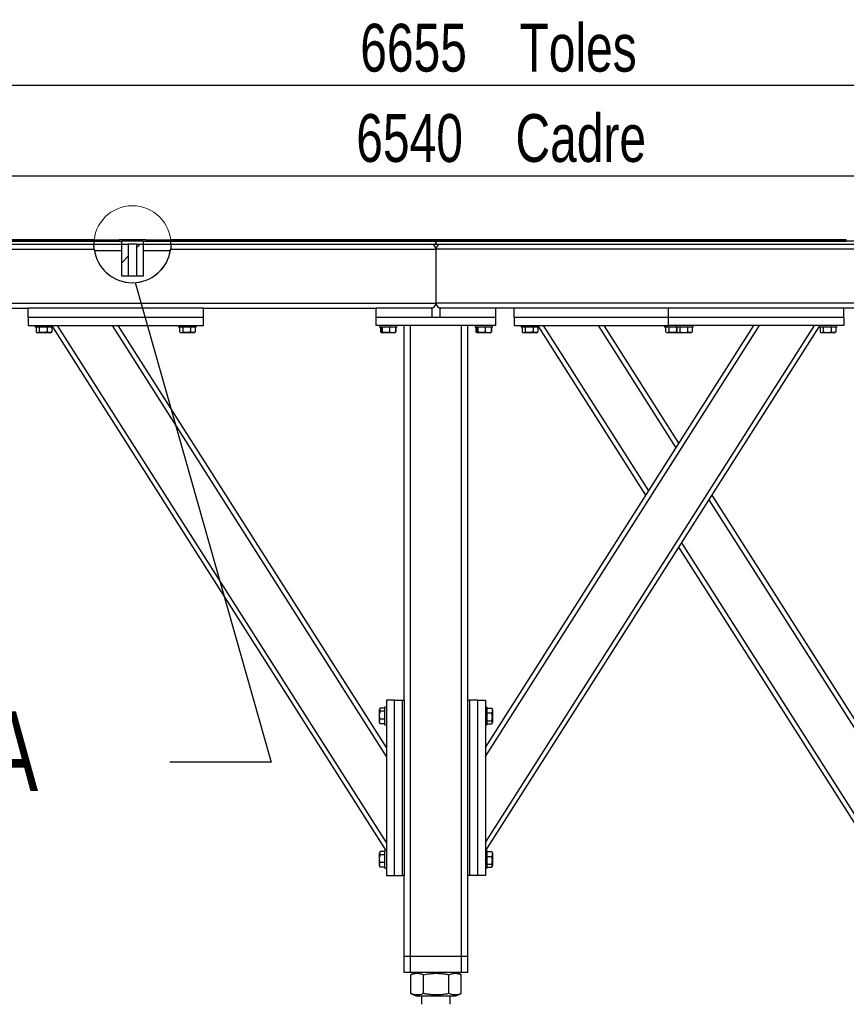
# Model space of a CAD drawing. Header units: millimetres. Extents: x 5 to 589, y 5 to 415.
# Tile 7 of 106: x 167 to 219, y 172 to 234. Entities that reach past the tile are written whole.
import ezdxf

# ---------------------------------------------------------------- set-up
doc = ezdxf.new("R2010")
doc.units = ezdxf.units.MM
doc.layers.add('COTES', color=1, linetype='Continuous')
doc.layers.add('TRAIT-FINS', color=9, linetype='Continuous')
doc.layers.add('TRAIT-FORT', color=4, linetype='Continuous', lineweight=25)
doc.styles.add('SLDTEXTSTYLE0', font='TXT', dxfattribs={"width": 0.75})
doc.dimstyles.new('SLDDIMSTYLE0', dxfattribs={"dimtxt": 3, "dimasz": 2, "dimexe": 0, "dimexo": 0.0625, "dimgap": 0.75, "dimtad": 1, "dimlfac": 20, "dimrnd": 1e-09, "dimzin": 12, "dimdsep": 46, "dimtxsty": 'SLDTEXTSTYLE0', "dimsah": 1, "dimcen": 0.09, "dimadec": 0, "dimazin": 3, "dimtfac": 1, "dimtofl": 0, "dimtmove": 0, "dimatfit": 3, "dimfxl": 1, "dimfrac": 2, "dimtolj": 1, "dimtzin": 12, "dimarcsym": 0})
doc.dimstyles.new('SLDDIMSTYLE2', dxfattribs={"dimtxt": 0.18, "dimasz": 2, "dimexe": 0, "dimexo": 0.0625, "dimgap": 0, "dimtad": 0, "dimtih": 1, "dimtoh": 1, "dimdec": 0, "dimrnd": 1e-09, "dimzin": 0, "dimdsep": 46, "dimtxsty": 'Standard', "dimblk1": 'NONE', "dimblk2": 'NONE', "dimsah": 1, "dimcen": 0.09, "dimadec": 0, "dimazin": 0, "dimtfac": 2, "dimtdec": 0, "dimtofl": 0, "dimtmove": 0, "dimatfit": 3, "dimldrblk": 'NONE', "dimfxl": 1, "dimfrac": 2, "dimtolj": 1, "dimtzin": 0, "dimarcsym": 0})
pattern_1 = [(45, (0, 0), (-13.4704, 13.4704), []), (45, (4.49, 2e-323), (-13.4704, 13.4704), []), (45, (8.98, 4e-323), (-13.4704, 13.4704), []), (45, (13.47, 6e-323), (-13.4704, 13.4704), [])]

# ---------------------------------------------------------------- blocks, each defined once
blk = doc.blocks.new('_D_5')
at = {"layer": 'COTES', "color": 1, "transparency": 16777216}
for p, q in [((36.02, 220.302), (36.02, 224.903)), ((363.02, 220.302), (363.02, 224.903)), ((36.02, 223.903), (363.02, 223.903))]:
    blk.add_line(p, q, dxfattribs=at)
for points in [[(36.02, 223.903), (38.02, 223.403), (38.02, 224.403)], [(363.02, 223.903), (361.02, 224.403), (361.02, 223.403)]]:
    blk.add_solid(points, dxfattribs=at)
at = {"layer": 'COTES', "color": 1, "transparency": 16777216, "char_height": 3, "attachment_point": 1, "style": 'SLDTEXTSTYLE0'}
for s, insert in [('Cadre', (198.26, 227.77)), ('6540', (188.268, 227.77))]:
    blk.add_mtext(s, dxfattribs=dict(at, insert=insert))
blk = doc.blocks.new('_D_7')
at = {"layer": 'COTES', "color": 1, "transparency": 16777216}
for p, q in [((31.77, 220.802), (31.77, 230.57)), ((364.52, 220.602), (364.52, 230.57)), ((364.52, 229.57), (31.77, 229.57))]:
    blk.add_line(p, q, dxfattribs=at)
for points in [[(31.77, 229.57), (33.77, 229.07), (33.77, 230.07)], [(364.52, 229.57), (362.52, 230.07), (362.52, 229.07)]]:
    blk.add_solid(points, dxfattribs=at)
at = {"layer": 'COTES', "color": 1, "transparency": 16777216, "char_height": 3, "attachment_point": 1, "style": 'SLDTEXTSTYLE0'}
for s, insert in [('Toles', (198.51, 233.437)), ('6655', (188.518, 233.437))]:
    blk.add_mtext(s, dxfattribs=dict(at, insert=insert))
blk = doc.blocks.new('_NONE')

msp = doc.modelspace()

# ---------------------------------------------------------------- hatches: boundary and pattern name
at = {"layer": 'TRAIT-FINS'}
h = msp.add_hatch(dxfattribs=at)
h.set_pattern_fill('ANSI32', color=9, angle=3e-322, style=0)
edge = h.paths.add_edge_path(flags=0)
edge.add_line((171.80184, 219.60158), (173.54602, 219.60158))
edge.add_line((173.54602, 219.60158), (173.54602, 219.80158))
edge.add_line((173.54602, 219.80158), (171.80972, 219.80158))
edge.add_arc((174.21877, 219.60649), 2.41693, 175.3701143, 180.1163558)
h = msp.add_hatch(dxfattribs=at)
h.set_pattern_fill('DIN 201 ACIER ET FONTE', color=9, style=0, pattern_type=2)
h.set_pattern_definition(pattern_1)
edge = h.paths.add_edge_path(flags=0)
edge.add_line((171.83599, 219.20158), (173.54602, 219.20158))
edge.add_line((173.54602, 219.20158), (173.54602, 219.60158))
edge.add_line((173.54602, 219.60158), (171.80184, 219.60158))
edge.add_arc((174.21877, 219.60649), 2.41693, 180.1163558, 189.6442416)
h = msp.add_hatch(dxfattribs=at)
h.set_pattern_fill('ANSI32', color=9, angle=3e-322, style=0)
edge = h.paths.add_edge_path(flags=0)
edge.add_line((171.80972, 219.80158), (173.38206, 219.80158))
edge.add_line((173.38206, 219.80158), (173.38206, 219.87658))
edge.add_line((173.38206, 219.87658), (171.81698, 219.87658))
edge.add_arc((174.21877, 219.60649), 2.41693, 173.5837978, 175.3701143)
h = msp.add_hatch(dxfattribs=at)
h.set_pattern_fill('DIN 201 ACIER ET FONTE', color=9, style=0, pattern_type=2)
h.set_pattern_definition(pattern_1)
h.paths.add_polyline_path([(173.54602, 219.60158), (173.54602, 217.60158), (173.96636, 217.60158), (173.96636, 219.60158)], flags=0)
h = msp.add_hatch(dxfattribs=at)
h.set_pattern_fill('DIN 201 ACIER ET FONTE', color=9, style=0, pattern_type=2)
h.set_pattern_definition(pattern_1)
h.paths.add_polyline_path([(174.47117, 219.60158), (174.47117, 217.60158), (174.89151, 217.60158), (174.89151, 219.60158)], flags=0)
h = msp.add_hatch(dxfattribs=at)
h.set_pattern_fill('ANSI32', color=9, angle=3e-322, style=0)
edge = h.paths.add_edge_path(flags=0)
edge.add_line((174.89151, 219.60158), (176.63569, 219.60158))
edge.add_arc((174.21877, 219.60649), 2.41693, 359.8836442, 364.6298857)
edge.add_line((176.62781, 219.80158), (174.89151, 219.80158))
edge.add_line((174.89151, 219.80158), (174.89151, 219.60158))
h = msp.add_hatch(dxfattribs=at)
h.set_pattern_fill('DIN 201 ACIER ET FONTE', color=9, style=0, pattern_type=2)
h.set_pattern_definition(pattern_1)
edge = h.paths.add_edge_path(flags=0)
edge.add_line((174.89151, 219.20158), (176.60154, 219.20158))
edge.add_arc((174.21877, 219.60649), 2.41693, 350.3557584, 359.8836442)
edge.add_line((176.63569, 219.60158), (174.89151, 219.60158))
edge.add_line((174.89151, 219.60158), (174.89151, 219.20158))
h = msp.add_hatch(dxfattribs=at)
h.set_pattern_fill('ANSI32', color=9, angle=3e-322, style=0)
edge = h.paths.add_edge_path(flags=0)
edge.add_line((175.05547, 219.80158), (176.62781, 219.80158))
edge.add_arc((174.21877, 219.60649), 2.41693, 4.6298857, 6.4162022)
edge.add_line((176.62056, 219.87658), (175.05547, 219.87658))
edge.add_line((175.05547, 219.87658), (175.05547, 219.80158))

# ---------------------------------------------------------------- linework, layer by layer
at = {"color": 7, "linetype": 'Continuous', "lineweight": 18}
msp.add_circle((174.21877, 219.60649), 2.41693, dxfattribs=at)
at = {"layer": 'TRAIT-FORT', "color": 4, "linetype": 'Continuous', "lineweight": 25}
for p, q in [((171.80972, 219.80158), (142.02127, 219.80158)), ((142.02127, 219.60158), (171.80184, 219.60158)), ((171.81698, 219.87658), (157.77077, 219.87658)), ((157.77077, 219.80158), (171.80972, 219.80158)), ((171.80184, 219.60158), (173.54602, 219.60158)), ((171.80972, 219.80158), (173.38206, 219.80158)), ((171.80972, 219.80158), (173.54602, 219.80158)), ((171.81698, 219.87658), (173.38206, 219.87658)), ((173.38206, 219.80158), (173.38206, 219.87658)), ((175.05547, 219.87658), (173.38206, 219.87658)), ((173.54602, 219.60158), (173.54602, 219.80158)), ((174.89151, 219.80158), (173.54602, 219.80158)), ((173.54602, 217.60158), (173.54602, 219.60158)), ((173.54602, 219.60158), (173.96636, 219.60158)), ((173.54602, 219.20158), (173.54602, 219.60158)), ((173.96636, 217.60158), (173.96636, 219.60158)), ((174.47117, 219.60158), (173.96636, 219.60158)), ((174.47117, 219.60158), (174.47117, 217.60158)), ((174.47117, 219.60158), (174.89151, 219.60158)), ((174.89151, 219.80158), (174.89151, 219.60158)), ((174.89151, 219.80158), (176.62781, 219.80158)), ((174.89151, 219.60158), (176.63569, 219.60158)), ((174.89151, 219.60158), (174.89151, 217.60158)), ((174.89151, 219.60158), (174.89151, 219.20158)), ((175.05547, 219.87658), (175.05547, 219.80158)), ((175.05547, 219.87658), (176.62056, 219.87658)), ((175.05547, 219.80158), (176.62781, 219.80158)), ((219.02027, 219.87658), (176.62056, 219.87658)), ((176.62781, 219.80158), (219.02027, 219.80158)), ((193.27027, 219.80158), (176.62781, 219.80158)), ((176.63569, 219.60158), (193.27027, 219.60158)), ((193.27027, 219.60158), (193.27027, 219.80158)), ((193.27127, 219.80158), (193.27127, 219.60158)), ((253.52027, 219.80158), (193.27127, 219.80158)), ((193.27127, 219.60158), (253.52027, 219.60158)), ((193.47568, 219.60158), (193.47568, 219.58628)), ((219.02027, 219.80158), (219.02027, 219.87658)), ((141.02027, 219.30158), (171.82115, 219.30158)), ((171.83599, 219.20158), (173.54602, 219.20158)), ((174.89151, 219.20158), (176.60154, 219.20158)), ((176.61638, 219.30158), (193.27027, 219.30158)), ((193.27027, 219.30158), (193.27027, 215.90158)), ((254.52027, 219.30158), (193.27027, 219.30158)), ((173.96636, 217.60158), (173.54602, 217.60158)), ((174.47117, 217.60158), (173.96636, 217.60158)), ((174.89151, 217.60158), (174.47117, 217.60158)), ((141.02027, 215.90158), (193.27027, 215.90158)), ((254.52027, 215.90158), (193.27027, 215.90158)), ((166.62027, 215.60158), (167.67027, 215.60158)), ((167.67027, 215.00158), (167.67027, 215.60158)), ((178.67027, 215.60158), (167.67027, 215.60158)), ((178.67027, 215.60158), (189.52027, 215.60158)), ((178.67027, 215.00158), (178.67027, 215.60158)), ((189.52027, 215.00158), (189.52027, 215.60158)), ((193.02027, 215.60158), (189.52027, 215.60158)), ((193.02027, 215.00158), (193.02027, 215.60158)), ((193.47568, 215.61688), (193.47568, 215.60158)), ((193.52027, 215.60158), (193.47568, 215.60158)), ((193.52027, 215.60158), (193.52027, 215.00158)), ((197.02027, 215.60158), (193.52027, 215.60158)), ((197.02027, 215.00158), (197.02027, 215.60158)), ((207.87027, 215.60158), (197.02027, 215.60158)), ((198.17027, 215.00158), (198.17027, 215.60158)), ((218.87027, 215.60158), (207.87027, 215.60158)), ((207.87027, 215.00158), (207.87027, 215.60158)), ((218.87027, 215.00158), (218.87027, 215.60158)), ((228.92027, 215.60158), (218.87027, 215.60158)), ((178.67027, 215.00158), (167.67027, 215.00158)), ((167.67027, 215.00158), (167.67027, 214.50158)), ((167.67027, 214.50158), (178.67027, 214.50158)), ((168.12027, 214.50158), (168.12027, 214.40158)), ((169.22027, 214.40158), (168.12027, 214.40158)), ((168.18327, 214.40158), (168.18327, 214.10181)), ((168.37429, 214.40158), (168.37429, 214.10181)), ((168.86128, 214.40158), (168.86128, 214.10181)), ((169.15726, 214.40158), (169.15726, 214.10181)), ((169.22027, 214.40158), (169.22027, 214.50158)), ((190.13845, 181.55158), (169.22027, 214.42301)), ((190.17027, 182.06037), (169.52586, 214.50158)), ((190.17027, 187.46199), (172.96326, 214.50158)), ((190.17027, 188.02078), (173.31885, 214.50158)), ((177.12027, 214.50158), (177.12027, 214.40158)), ((178.22027, 214.40158), (177.12027, 214.40158)), ((177.18327, 214.40158), (177.18327, 214.10181)), ((177.37429, 214.40158), (177.37429, 214.10181)), ((177.86128, 214.40158), (177.86128, 214.10181)), ((178.15726, 214.40158), (178.15726, 214.10181)), ((178.22027, 214.40158), (178.22027, 214.50158)), ((178.67027, 214.50158), (178.67027, 215.00158)), ((193.02027, 215.00158), (189.52027, 215.00158)), ((197.02027, 215.00158), (189.52027, 215.00158)), ((189.52027, 214.50158), (189.52027, 215.00158)), ((197.02027, 214.50158), (189.52027, 214.50158)), ((189.72027, 214.50158), (189.72027, 214.40158)), ((190.82027, 214.40158), (189.72027, 214.40158)), ((189.78136, 214.40158), (189.78136, 214.10181)), ((189.80668, 214.40158), (189.80668, 214.10181)), ((189.89903, 214.40158), (189.89903, 214.10181)), ((190.36261, 214.40158), (190.36261, 214.10181)), ((190.73385, 214.40158), (190.73385, 214.10181)), ((190.75917, 214.40158), (190.75917, 214.10181)), ((190.82027, 214.40158), (190.82027, 214.50158)), ((191.27027, 191.00158), (191.27027, 214.50158)), ((191.67027, 174.90158), (191.67027, 214.50158)), ((197.02027, 215.00158), (193.52027, 215.00158)), ((194.87027, 174.90158), (194.87027, 214.50158)), ((195.27027, 191.00158), (195.27027, 214.50158)), ((195.72027, 214.50158), (195.72027, 214.40158)), ((196.82027, 214.40158), (195.72027, 214.40158)), ((195.78136, 214.40158), (195.78136, 214.10181)), ((195.80668, 214.40158), (195.80668, 214.10181)), ((195.89903, 214.40158), (195.89903, 214.10181)), ((196.36261, 214.40158), (196.36261, 214.10181)), ((196.37027, 187.46199), (213.57727, 214.50158)), ((196.37027, 182.06037), (217.01467, 214.50158)), ((196.37027, 188.02078), (213.22168, 214.50158)), ((196.40208, 181.55158), (217.32027, 214.42301)), ((196.73385, 214.40158), (196.73385, 214.10181)), ((196.75917, 214.40158), (196.75917, 214.10181)), ((196.82027, 214.40158), (196.82027, 214.50158)), ((197.02027, 214.50158), (197.02027, 215.00158)), ((207.87027, 215.00158), (198.17027, 215.00158)), ((198.17027, 215.00158), (198.17027, 214.50158)), ((198.17027, 214.50158), (207.87027, 214.50158)), ((198.62027, 214.50158), (198.62027, 214.40158)), ((199.72027, 214.40158), (198.62027, 214.40158)), ((198.68327, 214.40158), (198.68327, 214.10181)), ((198.87429, 214.40158), (198.87429, 214.10181)), ((199.36128, 214.40158), (199.36128, 214.10181)), ((199.65726, 214.40158), (199.65726, 214.10181)), ((199.72027, 214.40158), (199.72027, 214.50158)), ((206.44597, 203.85404), (199.72027, 214.42301)), ((206.62377, 204.13343), (200.02586, 214.50158)), ((208.34247, 206.83424), (203.46326, 214.50158)), ((208.52027, 207.11364), (203.81885, 214.50158)), ((207.62027, 214.50158), (207.62027, 214.40158)), ((208.32027, 214.40158), (207.62027, 214.40158)), ((207.68327, 214.40158), (207.68327, 214.10181)), ((218.87027, 215.00158), (207.87027, 215.00158)), ((207.87027, 214.50158), (207.87027, 215.00158)), ((218.87027, 214.50158), (207.87027, 214.50158)), ((207.87429, 214.40158), (207.87429, 214.10181)), ((208.32027, 214.50158), (208.32027, 214.40158)), ((209.08094, 214.40158), (208.32027, 214.40158)), ((208.36128, 214.40158), (208.36128, 214.10181)), ((208.38327, 214.40158), (208.38327, 214.10181)), ((208.57429, 214.40158), (208.57429, 214.10181)), ((209.06128, 214.40158), (209.06128, 214.10181)), ((209.42027, 214.40158), (209.08094, 214.40158)), ((209.35726, 214.40158), (209.35726, 214.10181)), ((209.42027, 214.40158), (209.42027, 214.50158)), ((217.32027, 214.50158), (217.32027, 214.40158)), ((218.08094, 214.40158), (217.32027, 214.40158)), ((217.38327, 214.40158), (217.38327, 214.10181)), ((217.57429, 214.40158), (217.57429, 214.10181)), ((218.06128, 214.40158), (218.06128, 214.10181)), ((218.42027, 214.40158), (218.08094, 214.40158)), ((218.35726, 214.40158), (218.35726, 214.10181)), ((218.42027, 214.40158), (218.42027, 214.50158)), ((218.87027, 215.00158), (218.87027, 214.50158)), ((168.20794, 214.0854), (168.26652, 214.05158)), ((169.07402, 214.05158), (168.26652, 214.05158)), ((169.07402, 214.05158), (169.13259, 214.0854)), ((169.15726, 214.10181), (169.13165, 214.08703)), ((177.20794, 214.0854), (177.26652, 214.05158)), ((178.07402, 214.05158), (177.26652, 214.05158)), ((178.07402, 214.05158), (178.13259, 214.0854)), ((178.15726, 214.10181), (178.13165, 214.08703)), ((189.80181, 214.08897), (189.78136, 214.10181)), ((189.81096, 214.08979), (189.78136, 214.10181)), ((189.8012, 214.08929), (189.83753, 214.06831)), ((189.83753, 214.06831), (189.86652, 214.05158)), ((190.67402, 214.05158), (189.86652, 214.05158)), ((190.67402, 214.05158), (190.703, 214.06831)), ((190.73385, 214.10181), (190.70274, 214.07043)), ((190.703, 214.06831), (190.73933, 214.08929)), ((190.75917, 214.10181), (190.71357, 214.08135)), ((195.80181, 214.08897), (195.78136, 214.10181)), ((195.81096, 214.08979), (195.78136, 214.10181)), ((195.8012, 214.08929), (195.83753, 214.06831)), ((195.83753, 214.06831), (195.86652, 214.05158)), ((196.67402, 214.05158), (195.86652, 214.05158)), ((196.67402, 214.05158), (196.703, 214.06831)), ((196.73385, 214.10181), (196.70274, 214.07043)), ((196.703, 214.06831), (196.73933, 214.08929)), ((196.75917, 214.10181), (196.71357, 214.08135)), ((198.70794, 214.0854), (198.76652, 214.05158)), ((199.57402, 214.05158), (198.76652, 214.05158)), ((199.57402, 214.05158), (199.63259, 214.0854)), ((199.65726, 214.10181), (199.63165, 214.08703)), ((207.70794, 214.0854), (207.76652, 214.05158)), ((208.46652, 214.05158), (207.76652, 214.05158)), ((208.39364, 214.08932), (208.36128, 214.10181)), ((208.40794, 214.0854), (208.46652, 214.05158)), ((208.8204, 214.05158), (208.46652, 214.05158)), ((209.27402, 214.05158), (208.8204, 214.05158)), ((209.27402, 214.05158), (209.33259, 214.0854)), ((209.35726, 214.10181), (209.33165, 214.08703)), ((217.40794, 214.0854), (217.46652, 214.05158)), ((217.8204, 214.05158), (217.46652, 214.05158)), ((218.27402, 214.05158), (217.8204, 214.05158)), ((218.27402, 214.05158), (218.33259, 214.0854)), ((218.35726, 214.10181), (218.33165, 214.08703)), ((220.67027, 187.46199), (210.41676, 203.57464)), ((220.67027, 188.02078), (210.59456, 203.85404)), ((220.67027, 182.06037), (208.69806, 200.87383)), ((220.63845, 181.55158), (208.52027, 200.59443)), ((190.67027, 191.00158), (190.17027, 191.00158)), ((190.17027, 191.00158), (190.17027, 180.00158)), ((190.67027, 191.00158), (191.17027, 191.00158)), ((190.67027, 180.00158), (190.67027, 191.00158)), ((191.17027, 180.00158), (191.17027, 191.00158)), ((191.17027, 191.00158), (191.27027, 191.00158)), ((191.27027, 191.00158), (191.27027, 180.00158)), ((195.27027, 180.00158), (195.27027, 191.00158)), ((195.27027, 191.00158), (195.37027, 191.00158)), ((195.37027, 191.00158), (195.37027, 180.00158)), ((195.87027, 191.00158), (195.37027, 191.00158)), ((195.87027, 191.00158), (195.87027, 180.00158)), ((195.87027, 191.00158), (196.37027, 191.00158)), ((196.37027, 191.00158), (196.37027, 180.00158)), ((189.75409, 190.46391), (189.72027, 190.40533)), ((189.72027, 189.59783), (189.72027, 190.40533)), ((190.07027, 190.48857), (189.77049, 190.48857)), ((190.17027, 190.55158), (190.07027, 190.55158)), ((190.07027, 189.45158), (190.07027, 190.55158)), ((196.47027, 190.55158), (196.37027, 190.55158)), ((196.47027, 190.55158), (196.47027, 190.21225)), ((196.47027, 190.48857), (196.77004, 190.48857)), ((196.77004, 190.48857), (196.78481, 190.46296)), ((196.82027, 190.40533), (196.78645, 190.46391)), ((196.82027, 190.40533), (196.82027, 189.95172)), ((190.07027, 190.29756), (189.77049, 190.29756)), ((190.07027, 189.81057), (189.77049, 189.81057)), ((196.47027, 190.21225), (196.47027, 189.45158)), ((196.47027, 190.19259), (196.77004, 190.19259)), ((196.47027, 189.7056), (196.77004, 189.7056)), ((196.82027, 189.95172), (196.82027, 189.59783)), ((189.72027, 189.59783), (189.75409, 189.53925)), ((189.77049, 189.51459), (189.75572, 189.54019)), ((190.07027, 189.51459), (189.77049, 189.51459)), ((190.07027, 189.45158), (190.17027, 189.45158)), ((196.37027, 189.45158), (196.47027, 189.45158)), ((196.47027, 189.51459), (196.77004, 189.51459)), ((196.78645, 189.53925), (196.82027, 189.59783)), ((189.75409, 181.46391), (189.72027, 181.40533)), ((189.72027, 180.59783), (189.72027, 181.40533)), ((190.07027, 181.48857), (189.77049, 181.48857)), ((190.07027, 181.29756), (189.77049, 181.29756)), ((190.17027, 181.55158), (190.07027, 181.55158)), ((190.07027, 180.45158), (190.07027, 181.55158)), ((196.47027, 181.55158), (196.37027, 181.55158)), ((196.47027, 181.55158), (196.47027, 181.21225)), ((196.47027, 181.48857), (196.77004, 181.48857)), ((196.47027, 181.21225), (196.47027, 180.45158)), ((196.47027, 181.19259), (196.77004, 181.19259)), ((196.77004, 181.48857), (196.78481, 181.46296)), ((196.82027, 181.40533), (196.78645, 181.46391)), ((196.82027, 181.40533), (196.82027, 180.95172)), ((189.72027, 180.59783), (189.75409, 180.53925)), ((189.77049, 180.51459), (189.75572, 180.54019)), ((190.07027, 180.81057), (189.77049, 180.81057)), ((190.07027, 180.51459), (189.77049, 180.51459)), ((190.07027, 180.45158), (190.17027, 180.45158)), ((196.37027, 180.45158), (196.47027, 180.45158)), ((196.47027, 180.7056), (196.77004, 180.7056)), ((196.47027, 180.51459), (196.77004, 180.51459)), ((196.78645, 180.53925), (196.82027, 180.59783)), ((196.82027, 180.95172), (196.82027, 180.59783)), ((190.17027, 180.00158), (190.67027, 180.00158)), ((190.67027, 180.00158), (191.17027, 180.00158)), ((191.27027, 180.00158), (191.17027, 180.00158)), ((191.27027, 174.90158), (191.27027, 180.00158)), ((195.27027, 174.90158), (195.27027, 180.00158)), ((195.37027, 180.00158), (195.27027, 180.00158)), ((195.87027, 180.00158), (195.37027, 180.00158)), ((196.37027, 180.00158), (195.87027, 180.00158)), ((191.67027, 174.90158), (191.27027, 174.90158)), ((191.27027, 173.90158), (191.27027, 174.90158)), ((194.87027, 174.90158), (191.67027, 174.90158)), ((191.67027, 173.90158), (191.67027, 174.90158)), ((195.27027, 174.90158), (194.87027, 174.90158)), ((194.87027, 173.90158), (194.87027, 174.90158)), ((195.27027, 173.90158), (195.27027, 174.90158)), ((191.67027, 173.90158), (191.27027, 173.90158)), ((194.87027, 173.90158), (191.67027, 173.90158)), ((191.69473, 173.77409), (191.68267, 173.76976)), ((191.68267, 172.5834), (191.68267, 173.76976)), ((192.00881, 173.90158), (191.69346, 173.77416)), ((192.49311, 172.5834), (192.49311, 173.76976)), ((194.0807, 172.5834), (194.0807, 173.76976)), ((194.84708, 173.77416), (194.53172, 173.90158)), ((194.85786, 172.5834), (194.85786, 173.76976)), ((195.27027, 173.90158), (194.87027, 173.90158)), ((191.68267, 172.5834), (191.69473, 172.57924)), ((191.69346, 172.57899), (192.00881, 172.45158)), ((192.00881, 172.45158), (192.65281, 172.45158)), ((192.37027, 172.45158), (192.37027, 171.90983)), ((192.65281, 172.45158), (194.53172, 172.45158)), ((194.17027, 171.90983), (194.17027, 172.45158)), ((194.53172, 172.45158), (194.84708, 172.57899))]:
    msp.add_line(p, q, dxfattribs=at)
for centre, radius, start, end in [((174.21877, 219.60649), 2.41693, 175.3701143, 180.1163558), ((174.21877, 219.60649), 2.41693, 173.5837978, 175.3701143), ((174.21877, 219.60649), 2.41693, 4.6298857, 6.4162022), ((174.21877, 219.60649), 2.41693, 359.8836442, 4.6298857), ((192.97027, 219.30158), 0.3, 0, 90), ((193.57027, 219.30158), 0.3, 90, 180), ((174.21877, 219.60649), 2.41693, 187.2474738, 352.7525262), ((192.97027, 215.90158), 0.3, 270, 0), ((193.57027, 215.90158), 0.3, 180, 270)]:
    msp.add_arc(centre, radius, start, end, dxfattribs=at)
for points, knots in [([(171.82115, 219.30158), (171.81731, 219.33508), (171.80964, 219.40209), (171.80417, 219.4919), (171.80207, 219.55982), (171.80185, 219.59628), (171.80184, 219.60006), (171.80184, 219.60158)], [0, 0, 0, 0, 0.21427325, 0.42859568, 0.64201809, 0.85578473, 1, 1, 1, 1]), ([(176.63569, 219.60158), (176.63569, 219.59826), (176.6357, 219.59163), (176.63508, 219.53994), (176.63197, 219.46397), (176.62565, 219.3796), (176.61904, 219.32395), (176.61638, 219.30158)], [0, 0, 0, 0, 0.21431102, 0.42862595, 0.64278602, 0.85637852, 1, 1, 1, 1]), ([(168.18327, 214.10181), (168.19985, 214.09084), (168.23337, 214.06868), (168.28303, 214.06057), (168.3305, 214.07247), (168.3596, 214.09197), (168.37429, 214.10181)], [0, 0, 0, 0, 0.26460494, 0.53494775, 0.76534313, 1, 1, 1, 1]), ([(168.86128, 214.10181), (168.79932, 214.08662), (168.69684, 214.0615), (168.54821, 214.06383), (168.44822, 214.08127), (168.39071, 214.09725), (168.37429, 214.10181)], [0, 0, 0, 0, 0.38554949, 0.63764185, 0.89654625, 1, 1, 1, 1]), ([(169.15726, 214.10181), (169.13157, 214.09084), (169.07963, 214.06868), (169.00268, 214.06057), (168.92913, 214.07247), (168.88403, 214.09197), (168.86128, 214.10181)], [0, 0, 0, 0, 0.26460494, 0.53494775, 0.76534313, 1, 1, 1, 1]), ([(177.18327, 214.10181), (177.19985, 214.09084), (177.23337, 214.06868), (177.28303, 214.06057), (177.3305, 214.07247), (177.3596, 214.09197), (177.37429, 214.10181)], [0, 0, 0, 0, 0.26460494, 0.53494775, 0.76534313, 1, 1, 1, 1]), ([(177.86128, 214.10181), (177.79932, 214.08662), (177.69684, 214.0615), (177.54821, 214.06383), (177.44822, 214.08127), (177.39071, 214.09725), (177.37429, 214.10181)], [0, 0, 0, 0, 0.38554949, 0.63764185, 0.89654625, 1, 1, 1, 1]), ([(178.15726, 214.10181), (178.13157, 214.09084), (178.07963, 214.06868), (178.00268, 214.06057), (177.92913, 214.07247), (177.88403, 214.09197), (177.86128, 214.10181)], [0, 0, 0, 0, 0.26460494, 0.53494775, 0.76534313, 1, 1, 1, 1]), ([(189.89903, 214.10181), (189.88728, 214.08662), (189.86785, 214.0615), (189.83967, 214.06383), (189.8207, 214.08127), (189.8098, 214.09725), (189.80668, 214.10181)], [0, 0, 0, 0, 0.38554949, 0.63764185, 0.89654625, 1, 1, 1, 1]), ([(190.36261, 214.10181), (190.32238, 214.09084), (190.24103, 214.06868), (190.12051, 214.06057), (190.0053, 214.07247), (189.93467, 214.09197), (189.89903, 214.10181)], [0, 0, 0, 0, 0.26460494, 0.53494775, 0.76534313, 1, 1, 1, 1]), ([(190.36261, 214.10181), (190.39483, 214.09084), (190.45997, 214.06868), (190.55649, 214.06057), (190.64875, 214.07247), (190.70531, 214.09197), (190.73385, 214.10181)], [0, 0, 0, 0, 0.26460494, 0.53494775, 0.76534313, 1, 1, 1, 1]), ([(195.89903, 214.10181), (195.88728, 214.08662), (195.86785, 214.0615), (195.83967, 214.06383), (195.8207, 214.08127), (195.8098, 214.09725), (195.80668, 214.10181)], [0, 0, 0, 0, 0.38554949, 0.63764185, 0.89654625, 1, 1, 1, 1]), ([(196.36261, 214.10181), (196.32238, 214.09084), (196.24103, 214.06868), (196.12051, 214.06057), (196.0053, 214.07247), (195.93467, 214.09197), (195.89903, 214.10181)], [0, 0, 0, 0, 0.26460494, 0.53494775, 0.76534313, 1, 1, 1, 1]), ([(196.36261, 214.10181), (196.39483, 214.09084), (196.45997, 214.06868), (196.55649, 214.06057), (196.64875, 214.07247), (196.70531, 214.09197), (196.73385, 214.10181)], [0, 0, 0, 0, 0.26460494, 0.53494775, 0.76534313, 1, 1, 1, 1]), ([(198.68327, 214.10181), (198.69985, 214.09084), (198.73337, 214.06868), (198.78303, 214.06057), (198.8305, 214.07247), (198.8596, 214.09197), (198.87429, 214.10181)], [0, 0, 0, 0, 0.264604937, 0.534947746, 0.765343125, 1, 1, 1, 1]), ([(199.36128, 214.10181), (199.29932, 214.08662), (199.19684, 214.0615), (199.04821, 214.06383), (198.94822, 214.08127), (198.89071, 214.09725), (198.87429, 214.10181)], [0, 0, 0, 0, 0.38554949, 0.63764185, 0.89654625, 1, 1, 1, 1]), ([(199.65726, 214.10181), (199.63157, 214.09084), (199.57963, 214.06868), (199.50268, 214.06057), (199.42913, 214.07247), (199.38403, 214.09197), (199.36128, 214.10181)], [0, 0, 0, 0, 0.26460494, 0.53494775, 0.76534313, 1, 1, 1, 1]), ([(207.68327, 214.10181), (207.69985, 214.09084), (207.73337, 214.06868), (207.78303, 214.06057), (207.8305, 214.07247), (207.8596, 214.09197), (207.87429, 214.10181)], [0, 0, 0, 0, 0.264604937, 0.534947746, 0.765343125, 1, 1, 1, 1]), ([(208.36128, 214.10181), (208.29932, 214.08662), (208.19684, 214.0615), (208.04821, 214.06383), (207.94822, 214.08127), (207.89071, 214.09725), (207.87429, 214.10181)], [0, 0, 0, 0, 0.38554949, 0.63764185, 0.89654625, 1, 1, 1, 1]), ([(208.38327, 214.10181), (208.39985, 214.09084), (208.43337, 214.06868), (208.48303, 214.06057), (208.5305, 214.07247), (208.5596, 214.09197), (208.57429, 214.10181)], [0, 0, 0, 0, 0.264604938, 0.534947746, 0.765343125, 1, 1, 1, 1]), ([(208.57429, 214.10181), (208.63625, 214.08662), (208.73872, 214.0615), (208.88735, 214.06383), (208.98734, 214.08127), (209.04486, 214.09725), (209.06128, 214.10181)], [0, 0, 0, 0, 0.38554949, 0.63764185, 0.89654625, 1, 1, 1, 1]), ([(209.35726, 214.10181), (209.33157, 214.09084), (209.27963, 214.06868), (209.20268, 214.06057), (209.12913, 214.07247), (209.08403, 214.09197), (209.06128, 214.10181)], [0, 0, 0, 0, 0.26460494, 0.53494775, 0.76534313, 1, 1, 1, 1]), ([(217.38327, 214.10181), (217.39985, 214.09084), (217.43337, 214.06868), (217.48303, 214.06057), (217.5305, 214.07247), (217.5596, 214.09197), (217.57429, 214.10181)], [0, 0, 0, 0, 0.264604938, 0.534947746, 0.765343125, 1, 1, 1, 1]), ([(217.57429, 214.10181), (217.63625, 214.08662), (217.73872, 214.0615), (217.88735, 214.06383), (217.98734, 214.08127), (218.04486, 214.09725), (218.06128, 214.10181)], [0, 0, 0, 0, 0.38554949, 0.63764185, 0.89654625, 1, 1, 1, 1]), ([(218.35726, 214.10181), (218.33157, 214.09084), (218.27963, 214.06868), (218.20268, 214.06057), (218.12913, 214.07247), (218.08403, 214.09197), (218.06128, 214.10181)], [0, 0, 0, 0, 0.26460494, 0.53494775, 0.76534313, 1, 1, 1, 1]), ([(189.77049, 190.48857), (189.75953, 190.47199), (189.73736, 190.43847), (189.72926, 190.38881), (189.74116, 190.34134), (189.76066, 190.31224), (189.77049, 190.29756)], [0, 0, 0, 0, 0.26460494, 0.53494775, 0.76534313, 1, 1, 1, 1]), ([(196.77004, 190.48857), (196.781, 190.46288), (196.80317, 190.41094), (196.81128, 190.334), (196.79937, 190.26044), (196.77988, 190.21534), (196.77004, 190.19259)], [0, 0, 0, 0, 0.26460494, 0.53494775, 0.76534313, 1, 1, 1, 1]), ([(189.77049, 189.81057), (189.75531, 189.87253), (189.73019, 189.975), (189.73252, 190.12363), (189.74996, 190.22362), (189.76593, 190.28114), (189.77049, 190.29756)], [0, 0, 0, 0, 0.38554949, 0.63764185, 0.89654625, 1, 1, 1, 1]), ([(189.77049, 189.51459), (189.75953, 189.54027), (189.73736, 189.59221), (189.72926, 189.66916), (189.74116, 189.74272), (189.76066, 189.78781), (189.77049, 189.81057)], [0, 0, 0, 0, 0.26460494, 0.53494775, 0.76534313, 1, 1, 1, 1]), ([(196.77004, 189.7056), (196.78522, 189.76756), (196.81034, 189.87003), (196.80801, 190.01866), (196.79057, 190.11866), (196.7746, 190.17617), (196.77004, 190.19259)], [0, 0, 0, 0, 0.38554949, 0.63764185, 0.89654625, 1, 1, 1, 1]), ([(196.77004, 189.51459), (196.781, 189.53116), (196.80317, 189.56468), (196.81128, 189.61434), (196.79937, 189.66181), (196.77988, 189.69091), (196.77004, 189.7056)], [0, 0, 0, 0, 0.264604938, 0.534947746, 0.765343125, 1, 1, 1, 1]), ([(189.77049, 180.81057), (189.75531, 180.87253), (189.73019, 180.975), (189.73252, 181.12363), (189.74996, 181.22362), (189.76593, 181.28114), (189.77049, 181.29756)], [0, 0, 0, 0, 0.38554949, 0.63764185, 0.89654625, 1, 1, 1, 1]), ([(189.77049, 181.48857), (189.75953, 181.47199), (189.73736, 181.43847), (189.72926, 181.38881), (189.74116, 181.34134), (189.76066, 181.31224), (189.77049, 181.29756)], [0, 0, 0, 0, 0.26460494, 0.53494775, 0.76534313, 1, 1, 1, 1]), ([(196.77004, 181.48857), (196.781, 181.46288), (196.80317, 181.41094), (196.81128, 181.334), (196.79937, 181.26044), (196.77988, 181.21534), (196.77004, 181.19259)], [0, 0, 0, 0, 0.26460494, 0.53494775, 0.76534313, 1, 1, 1, 1]), ([(196.77004, 180.7056), (196.78522, 180.76756), (196.81034, 180.87003), (196.80801, 181.01866), (196.79057, 181.11866), (196.7746, 181.17617), (196.77004, 181.19259)], [0, 0, 0, 0, 0.38554949, 0.63764185, 0.89654625, 1, 1, 1, 1]), ([(189.77049, 180.51459), (189.75953, 180.54027), (189.73736, 180.59221), (189.72926, 180.66916), (189.74116, 180.74272), (189.76066, 180.78781), (189.77049, 180.81057)], [0, 0, 0, 0, 0.26460494, 0.53494775, 0.76534313, 1, 1, 1, 1]), ([(196.77004, 180.51459), (196.781, 180.53116), (196.80317, 180.56468), (196.81128, 180.61434), (196.79937, 180.66181), (196.77988, 180.69091), (196.77004, 180.7056)], [0, 0, 0, 0, 0.264604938, 0.534947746, 0.765343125, 1, 1, 1, 1]), ([(191.68267, 173.76976), (191.73677, 173.78935), (191.83922, 173.82644), (191.98989, 173.85396), (192.12361, 173.85809), (192.24761, 173.84371), (192.36789, 173.81595), (192.45001, 173.78565), (192.49311, 173.76976)], [0, 0, 0, 0, 0.20206835, 0.38269984, 0.55531458, 0.69299169, 0.83889419, 1, 1, 1, 1]), ([(192.49311, 173.76976), (192.59908, 173.78935), (192.79978, 173.82644), (193.09493, 173.85396), (193.35688, 173.85809), (193.59979, 173.84371), (193.8354, 173.81595), (193.99628, 173.78565), (194.0807, 173.76976)], [0, 0, 0, 0, 0.20206835, 0.38269984, 0.55531458, 0.69299169, 0.83889419, 1, 1, 1, 1]), ([(194.0807, 173.76976), (194.13258, 173.78935), (194.23083, 173.82644), (194.37531, 173.85396), (194.50354, 173.8581), (194.62244, 173.84367), (194.73374, 173.81707), (194.80848, 173.7884), (194.8458, 173.77409)], [0, 0, 0, 0, 0.20527908, 0.38878068, 0.56413815, 0.70400284, 0.85222364, 1, 1, 1, 1]), ([(192.49311, 172.5834), (192.43901, 172.56381), (192.33656, 172.52671), (192.18589, 172.49919), (192.05217, 172.49506), (191.92817, 172.50945), (191.80789, 172.53721), (191.72577, 172.5675), (191.68267, 172.5834)], [0, 0, 0, 0, 0.20206835, 0.38269984, 0.55531458, 0.69299169, 0.83889419, 1, 1, 1, 1]), ([(194.0807, 172.5834), (193.97473, 172.56381), (193.77403, 172.52671), (193.47888, 172.49919), (193.21693, 172.49506), (192.97402, 172.50945), (192.73841, 172.53721), (192.57753, 172.5675), (192.49311, 172.5834)], [0, 0, 0, 0, 0.20206835, 0.38269984, 0.55531458, 0.69299169, 0.83889419, 1, 1, 1, 1]), ([(194.84581, 172.57924), (194.79794, 172.56123), (194.70369, 172.52575), (194.56325, 172.49924), (194.43503, 172.49505), (194.31612, 172.50945), (194.20078, 172.53721), (194.12203, 172.5675), (194.0807, 172.5834)], [0, 0, 0, 0, 0.18940928, 0.37290647, 0.54825971, 0.68812104, 0.83633827, 1, 1, 1, 1])]:
    msp.add_open_spline(points, degree=3, knots=knots, dxfattribs=at)

# ---------------------------------------------------------------- texts
at = {"color": 7, "linetype": 'Continuous', "lineweight": 18, "insert": (150.74461, 190.30319), "char_height": 5, "attachment_point": 1, "style": 'SLDTEXTSTYLE0'}
msp.add_mtext('Détail A', dxfattribs=at)

# ---------------------------------------------------------------- dimensions: what is measured, and where the dimension line sits
at = {"layer": 'COTES', "color": 1}
for base, p1, p2, text, picture, middle in [((31.77027, 229.5702), (364.52027, 219.60158), (31.77027, 219.80158), '<> Toles', '_D_7', (198.14527, 229.5702)), ((363.02027, 223.90323), (36.02027, 219.30158), (363.02027, 219.30158), '<> Cadre', '_D_5', (199.52027, 223.90323))]:
    dim = msp.add_linear_dim(base=base, p1=p1, p2=p2, text=text, dimstyle='SLDDIMSTYLE0', dxfattribs=at)
    dim.commit()
    dim.dimension.update_dxf_attribs({"geometry": picture, "text_midpoint": middle, "dimtype": 160})

# ---------------------------------------------------------------- leaders
at = {"color": 7, "linetype": 'Continuous', "lineweight": 18, "has_arrowhead": 0}
msp.add_leader([(174.3938, 217.1959), (182.92802, 187.11437), (176.57802, 187.11437)], dimstyle='SLDDIMSTYLE2', dxfattribs=at)

doc.saveas('drawing.dxf')
